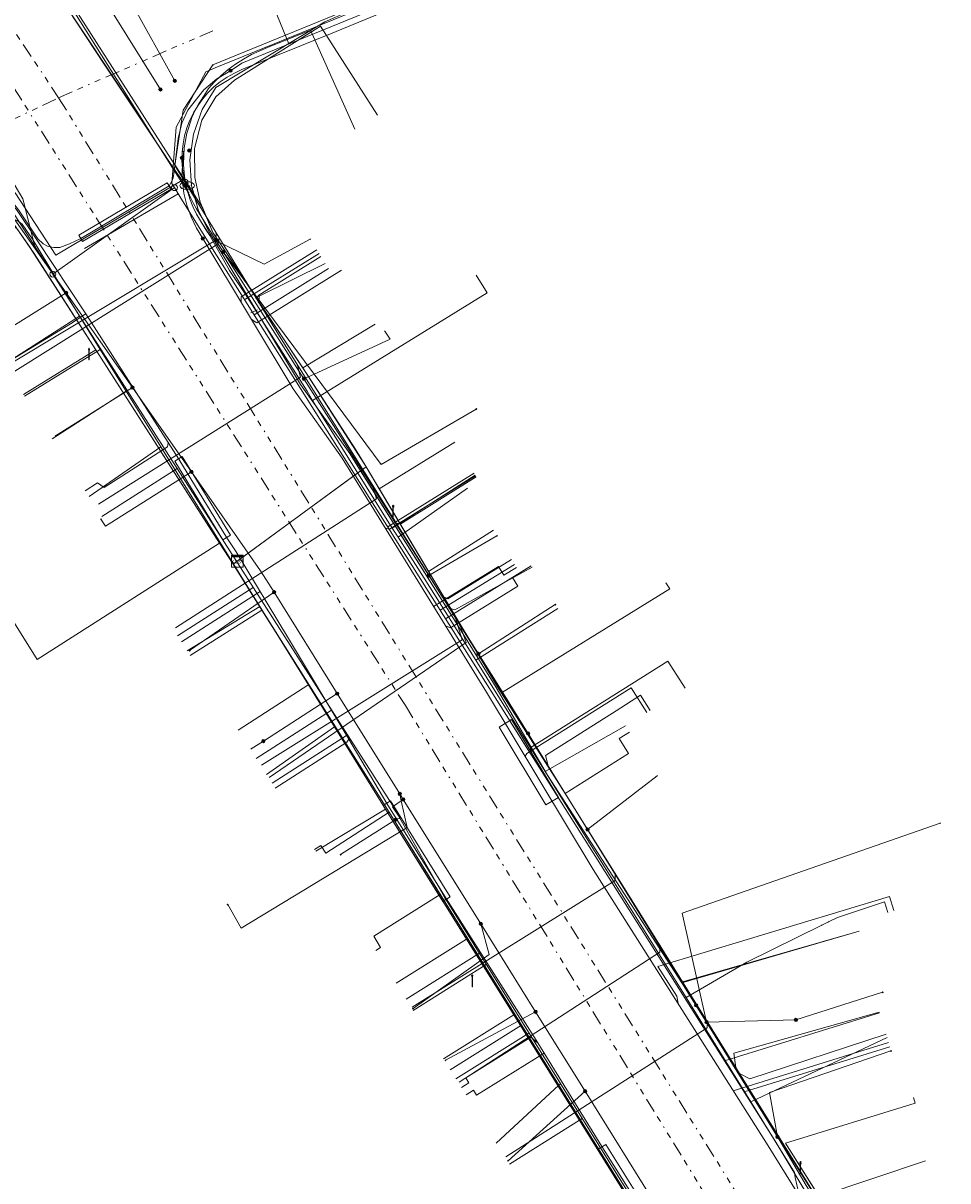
# Model space of a CAD drawing. Header units: metres. Extents: x 154975 to 155642, y 461260 to 461877.
# Tile 32 of 95: x 155109 to 155172, y 461576 to 461655. Entities that reach past the tile are written whole.
import ezdxf
from ezdxf.enums import TextEntityAlignment as Align
from ezdxf.lldxf.tags import DXFTag

# ---------------------------------------------------------------- set-up
doc = ezdxf.new("R2010")
doc.units = ezdxf.units.M
doc.linetypes.add('RI-OVERIG-SO', pattern=[17, 5, -2, 2, -2, 0, -2, 2, -2])
for name, color, linetype, lineweight, true_color in [('B-WE-KL-DATA-G', 3, 'KL-DATA-SO', 18, 0x00ff00), ('B-WE-KL-DATA_DUCT-G', 3, 'Continuous', 18, 0x00ff00), ('B-WE-KL-DATA_HULPSTUK-S', 3, 'Continuous', 18, 0x00ff00), ('B-WE-KL-DATA_KABELBED-G', 3, 'Continuous', 18, 0x00ff00), ('B-WE-KL-DATA_MANTELBUIS-G', 3, 'Continuous', 18, 0x00ff00), ('B-WE-KL-ET_LS-G', 1, 'KL-LS-SO', 18, 0xff0000), ('B-WE-KL-ET_LS-S', 1, 'Continuous', 18, 0xff0000), ('B-WE-KL-ET_LS_HULPSTUK-S', 1, 'Continuous', 18, 0xff0000), ('B-WE-KL-ET_LS_MANTELBUIS-G', 1, 'Continuous', 18, 0xff0000), ('B-WE-KL-GAS_LD-G', 30, 'KL-GAS_LD-SO', 18, 0xff7f00), ('B-WE-KL-GAS_LD_HULPSTUK-S', 30, 'Continuous', 18, 0xff7f00), ('B-WE-KL-GAS_LD_MANTELBUIS-G', 30, 'Continuous', 18, 0xff7f00), ('B-WE-KL-WATER-G', 5, 'KL-WATER-SO', 18, 0x0000ff), ('B-WE-KL-WATER-S', 5, 'Continuous', 18, 0x0000ff), ('B-WE-KL-WATER_HULPSTUK-S', 5, 'Continuous', 18, 0x0000ff), ('B-WE-RI-VRIJVERVAL-G', 6, 'RI-OVERIG-SO', 18, 0xff00ff)]:
    doc.layers.add(name, color=color, linetype=linetype, lineweight=lineweight, true_color=true_color)
doc.styles.add('NLCS-ISO', font='NLCS-ISO.ttf')
tags = doc.linetypes.add('KL-DATA-SO', pattern='A,4,-1,[101,NLCS.SHX,S=0.5,R=0,X=0,Y=0],-1,4,-1,["D",Standard,S=1,R=0,X=-0.25,Y=-0.5],-1.5', length=12.5).pattern_tags.tags
tags[18] = DXFTag(74, 10)
tags = doc.linetypes.add('KL-GAS_LD-SO', pattern='A,4,-1,[69,NLCS.SHX,S=0.5,R=0,X=0,Y=0],-1,4,-1,["L",Standard,S=1,R=0,X=0.25,Y=-0.5],-2', length=13).pattern_tags.tags
tags[18] = DXFTag(74, 10)
tags = doc.linetypes.add('KL-LS-SO', pattern='A,4,-1,[103,NLCS.SHX,S=0.75,R=0,X=0,Y=0],-1,4,-1,["L",Standard,S=1,R=0,X=0,Y=-0.5],-2', length=13).pattern_tags.tags
tags[18] = DXFTag(74, 10)
doc.linetypes.add('KL-WATER-SO', pattern='A,7,-0.5,[168,NLCS.SHX,S=0.75,R=0,X=0.75,Y=0],-2', length=9.5)

# ---------------------------------------------------------------- blocks, each defined once
blk = doc.blocks.new('SKL-WTB_HULP_T STUK-SO')
at = {"color": 0, "linetype": 'ByBlock', "lineweight": 18}
blk.add_circle((0, 0), 1, dxfattribs=at)
at = {"color": 0, "linetype": 'ByBlock', "lineweight": -2, "style": 'NLCS-ISO'}
blk.add_text('T', height=1, dxfattribs=at).set_placement((0, 0), align=Align.MIDDLE_CENTER)
at = {"color": 0, "linetype": 'ByBlock', "lineweight": 18, "style": 'NLCS-ISO', "flags": 1}
for tag, p in [('TYPE', (1.5, 0)), ('OMSCHRIJVING', (1.5, -3)), ('LABEL', (1.5, -1.5))]:
    blk.add_attdef(tag, p, '', height=1, dxfattribs=at)
blk = doc.blocks.new('SKL-WTB_HULP_MOF-SO')
at = {"linetype": 'ByBlock', "lineweight": 18}
h = blk.add_hatch(color=0, dxfattribs=at)
h.dxf.hatch_style = 1
h.paths.add_polyline_path([(-0.5625, 0, 1), (0.5625, 0, 1)])
at = {"color": 0, "linetype": 'ByBlock', "lineweight": 18}
blk.add_circle((0, 0), 0.5625, dxfattribs=at)
at = {"color": 0, "linetype": 'ByBlock', "lineweight": 18, "style": 'NLCS-ISO', "flags": 1}
for tag, p in [('TYPE', (1.5, 0)), ('OMSCHRIJVING', (1.5, -3)), ('LABEL', (1.5, -1.5))]:
    blk.add_attdef(tag, p, '', height=1, dxfattribs=at)
blk = doc.blocks.new('SKL-WTB_HULP_KAST-SO')
at = {"color": 0, "linetype": 'ByBlock', "lineweight": 18}
for points in [[(-2, 2), (2, 2), (2, 1.68), (-2, 1.68)], [(-2, 1.52), (2, 1.52), (2, -2), (-2, -2)]]:
    blk.add_lwpolyline(points, close=True, dxfattribs=at)
at = {"color": 0, "linetype": 'ByBlock', "lineweight": 18, "style": 'NLCS-ISO'}
blk.add_text('kast', height=1.5, dxfattribs=at).set_placement((0, 0), align=Align.MIDDLE_CENTER)
at = {"color": 0, "linetype": 'ByBlock', "lineweight": 18, "style": 'NLCS-ISO', "flags": 1}
for tag, p in [('TYPE', (2.5, 0)), ('OMSCHRIJVING', (2.5, -3)), ('LABEL', (2.5, -1.5))]:
    blk.add_attdef(tag, p, '', height=1, dxfattribs=at)
blk = doc.blocks.new('SKL-WTB_HULP_OVERIG-SO')
at = {"color": 0, "linetype": 'ByBlock', "lineweight": 18}
for points in [[(-0.14, 0.14), (0.14, -0.14)], [(0.14, 0.14), (-0.14, -0.14)]]:
    blk.add_lwpolyline(points, dxfattribs=at)
at = {"color": 0, "linetype": 'ByBlock', "lineweight": 18, "style": 'NLCS-ISO', "flags": 1}
for tag, p in [('TYPE', (1.5, 0)), ('OMSCHRIJVING', (1.5, -3)), ('LABEL', (1.5, -1.5))]:
    blk.add_attdef(tag, p, '', height=1, dxfattribs=at)
blk = doc.blocks.new('SKL-WTB_HULP_AFSLUITER-SO')
at = {"color": 0, "linetype": 'ByBlock', "lineweight": 18}
blk.add_lwpolyline([(0, 0.8), (0, -0.8)], dxfattribs=at)
blk.add_circle((0, 0), 1, dxfattribs=at)
at = {"color": 0, "linetype": 'ByBlock', "lineweight": 18, "style": 'NLCS-ISO', "flags": 1}
for tag, p in [('TYPE', (1.5, 0)), ('OMSCHRIJVING', (1.5, -3)), ('LABEL', (1.5, -1.5))]:
    blk.add_attdef(tag, p, '', height=1, dxfattribs=at)
blk = doc.blocks.new('SKL-WATER_BRANDKRAAN_BRANDPUT-SO')
at = {"color": 0, "linetype": 'ByBlock', "lineweight": 18}
blk.add_ellipse((0, 0), major_axis=(2.5, 0), ratio=0.54, dxfattribs=at)
at = {"color": 0, "linetype": 'ByBlock', "lineweight": 18, "style": 'NLCS-ISO'}
blk.add_text('bk', height=1.5, dxfattribs=at).set_placement((0.16, 0), align=Align.MIDDLE_CENTER)
blk = doc.blocks.new('SKL-ET_LS_MAST-SO')
for p, q in [((-0.05, 2.07), (0.05, 2.07)), ((-0.05, -2), (0.05, -2))]:
    blk.add_line(p, q)
for points in [[(-0.18, 1.76), (-0.22, 1.76), (-0.22, 1.84), (-0.18, 1.84), (-0.18, 1.79)], [(-0.18, 1.49), (-0.22, 1.49), (-0.22, 1.57), (-0.18, 1.57), (-0.18, 1.52)], [(-0.18, 1.79), (-0.05, 1.79)], [(-0.18, 1.76), (-0.05, 1.76)], [(-0.18, 1.52), (-0.05, 1.52)], [(-0.18, 1.49), (-0.05, 1.49)], [(-0.05, -2), (-0.05, 2.07)], [(0.05, -2), (0.05, 2.07)], [(0.18, 1.92), (0.05, 1.92)], [(0.18, 1.89), (0.05, 1.89)], [(0.18, 1.66), (0.05, 1.66)], [(0.18, 1.63), (0.05, 1.63)], [(0.18, 1.39), (0.05, 1.39)], [(0.18, 1.36), (0.05, 1.36)], [(0.18, 1.89), (0.22, 1.89), (0.22, 1.97), (0.18, 1.97), (0.18, 1.92)], [(0.18, 1.63), (0.22, 1.63), (0.22, 1.71), (0.18, 1.71), (0.18, 1.66)], [(0.18, 1.36), (0.22, 1.36), (0.22, 1.44), (0.18, 1.44), (0.18, 1.39)]]:
    blk.add_lwpolyline(points)

msp = doc.modelspace()

# ---------------------------------------------------------------- linework, layer by layer
at = {"layer": 'B-WE-KL-DATA-G', "ltscale": 0.2, "flags": 128}
for points in [[(155044.977, 461754.223), (155045.034, 461754.109), (155045.302, 461753.683), (155050.157, 461747.069), (155056.545, 461738.391), (155056.915, 461737.889), (155059.975, 461733.731), (155061.605, 461731.581), (155063.112, 461729.527), (155063.725, 461728.707), (155064.142, 461728.149), (155067.892, 461722.692), (155070.998, 461718.116), (155073.725, 461714.097), (155076.299, 461710.226), (155077.585, 461708.292), (155078.63, 461706.778), (155078.658, 461706.733), (155079.01, 461706.157), (155079.467, 461705.535), (155079.74, 461705.092), (155080.38, 461704.307), (155080.61, 461704.025), (155081.094, 461702.967), (155085.763, 461696.054), (155085.894, 461695.887), (155086.211, 461695.483), (155090.115, 461689.575), (155095.275, 461681.768), (155099.09, 461676.167), (155102.488, 461671.066), (155105.499, 461666.546), (155106.14, 461665.585), (155106.435, 461665.14), (155107.622, 461663.296), (155108.205, 461662.439), (155108.752, 461661.597), (155109.353, 461660.911), (155110.038, 461660.231), (155110.443, 461659.911), (155110.556, 461659.764), (155110.652, 461659.547), (155110.75, 461659.126), (155110.853, 461658.67), (155110.95, 461658.308), (155111.081, 461657.658), (155114.771, 461652.05), (155119.496, 461644.954), (155120.102, 461644.074), (155120.362, 461643.653), (155120.43, 461643.466), (155120.607, 461642.86), (155120.817, 461642.328), (155121.075, 461641.811), (155121.338, 461641.361), (155121.974, 461640.351), (155123.324, 461637.964), (155124.387, 461636.363), (155128.613, 461629.732), (155128.979, 461629.094), (155134.424, 461620.37), (155134.819, 461619.752), (155136.602, 461616.957), (155140.12, 461611.37), (155144.858, 461603.763), (155146.635, 461600.911), (155154.14, 461588.893), (155154.484, 461588.336), (155158.884, 461581.232), (155161.871, 461576.408), (155161.908, 461576.053), (155162.255, 461574.567), (155162.58, 461573.601), (155162.701, 461573.401), (155163.824, 461571.514), (155164.542, 461570.308), (155181.692, 461541.503)], [(155123.851, 461618.126), (155132.645, 461624.562), (155131.947, 461625.731), (155128.627, 461630.869), (155122.175, 461640.562), (155121.323, 461642.638), (155120.943, 461644.305), (155120.941, 461646.286), (155121.438, 461648.227), (155122.392, 461649.812), (155123.664, 461650.956), (155129.536, 461654.637), (155133.416, 461648.574)], [(155131.869, 461647.618), (155128.834, 461654.372), (155125.904, 461653.188), (155125.349, 461652.938), (155124.831, 461652.711), (155124.267, 461652.396), (155123.727, 461652.043), (155123.239, 461651.685), (155122.722, 461651.244), (155122.305, 461650.841), (155121.897, 461650.379), (155121.537, 461649.847), (155121.186, 461649.27), (155120.974, 461648.899), (155120.753, 461648.413), (155120.537, 461647.743), (155120.41, 461647.329), (155120.313, 461646.847), (155120.235, 461646.331), (155120.199, 461645.8), (155120.189, 461645.19), (155120.222, 461644.638), (155120.298, 461644.027), (155120.43, 461643.466), (155120.607, 461642.86), (155120.817, 461642.328), (155121.075, 461641.811), (155121.338, 461641.361), (155121.738, 461640.723), (155121.974, 461640.351), (155123.324, 461637.964), (155124.387, 461636.363), (155128.613, 461629.732), (155128.979, 461629.094)], [(155123.851, 461618.126), (155123.558, 461617.911), (155122.638, 461619.348), (155119.712, 461623.952), (155110.001, 461639.129), (155108.81, 461640.826), (155107.717, 461641.632), (155106.163, 461641.862), (155104.668, 461641.862), (155103.402, 461641.517), (155102.066, 461640.937), (155086.695, 461631.338), (155066.868, 461618.484), (155060.879, 461614.697), (155063.873, 461610.068), (155064.474, 461610.457), (155064.877, 461609.831)], [(155074.555, 461616.053), (155071.193, 461621.287), (155086.695, 461631.338), (155102.066, 461640.937), (155103.402, 461641.517), (155104.668, 461641.862), (155106.163, 461641.862), (155107.717, 461641.632), (155108.81, 461640.826), (155110.001, 461639.129), (155119.712, 461623.952), (155122.638, 461619.348), (155123.558, 461617.911), (155123.851, 461618.126)], [(155078.025, 461618.281), (155074.608, 461623.502), (155086.695, 461631.338), (155102.066, 461640.937), (155103.402, 461641.517), (155104.668, 461641.862), (155106.163, 461641.862), (155107.717, 461641.632), (155108.81, 461640.826), (155110.001, 461639.129), (155119.712, 461623.952), (155122.638, 461619.348), (155123.558, 461617.911), (155123.851, 461618.126)], [(155123.851, 461618.126), (155123.558, 461617.911), (155122.638, 461619.348), (155119.712, 461623.952), (155110.001, 461639.129), (155108.81, 461640.826), (155107.717, 461641.632), (155106.163, 461641.862), (155104.668, 461641.862), (155103.402, 461641.517), (155102.066, 461640.937), (155086.695, 461631.338), (155080.796, 461627.513), (155084.231, 461622.267)], [(155088.502, 461625.01), (155085.055, 461630.275), (155086.695, 461631.338), (155102.066, 461640.937), (155103.402, 461641.517), (155104.668, 461641.862), (155106.163, 461641.862), (155107.717, 461641.632), (155108.81, 461640.826), (155110.001, 461639.129), (155119.712, 461623.952), (155122.638, 461619.348), (155123.558, 461617.911), (155123.851, 461618.126)], [(155099.148, 461632.314), (155096.04, 461637.174), (155102.066, 461640.937), (155103.402, 461641.517), (155104.668, 461641.862), (155106.163, 461641.862), (155107.717, 461641.632), (155108.81, 461640.826), (155110.001, 461639.129), (155119.712, 461623.952), (155122.638, 461619.348), (155123.558, 461617.911), (155123.851, 461618.126)], [(155107.489, 461641.844), (155107.872, 461641.738), (155108.101, 461641.654), (155108.476, 461641.516), (155108.838, 461641.376), (155109.165, 461641.134), (155109.469, 461640.693), (155109.874, 461640.11), (155111.445, 461637.497), (155114.499, 461632.579)], [(155140.14, 461637.635), (155140.889, 461636.431), (155129.905, 461629.664), (155128.979, 461629.094)], [(155123.851, 461618.126), (155132.645, 461624.562), (155131.947, 461625.731), (155128.627, 461630.869), (155128.328, 461631.319), (155133.26, 461634.302)], [(155109.272, 461629.507), (155114.206, 461632.557), (155119.712, 461623.952), (155122.638, 461619.348), (155123.558, 461617.911), (155123.851, 461618.126)], [(155114.499, 461632.579), (155109.342, 461629.397)], [(155114.499, 461632.579), (155118.625, 461625.933)], [(155128.979, 461629.094), (155134.424, 461620.37)], [(155123.851, 461618.126), (155132.645, 461624.562), (155133.536, 461623.07), (155138.684, 461626.255)], [(155113.734, 461622.533), (155118.625, 461625.933)], [(155118.625, 461625.933), (155125.379, 461615.022)], [(155123.851, 461618.126), (155132.645, 461624.562), (155141.608, 461609.55), (155146.209, 461602.269), (155150.547, 461605.005), (155149.907, 461606.018), (155150.611, 461606.462)], [(155123.851, 461618.126), (155132.645, 461624.562), (155141.608, 461609.55), (155141.874, 461609.129), (155153.35, 461616.227), (155153.087, 461616.653)], [(155123.851, 461618.126), (155132.645, 461624.562), (155136.903, 461617.43), (155141.333, 461620.231)], [(155134.424, 461620.37), (155140.077, 461623.994)], [(155134.819, 461619.752), (155139.555, 461623.105)], [(155134.424, 461620.37), (155134.819, 461619.752)], [(155105.896, 461618.264), (155110.186, 461611.404), (155122.638, 461619.348), (155123.558, 461617.911), (155123.851, 461618.126)], [(155134.819, 461619.752), (155136.602, 461616.957), (155140.12, 461611.37)], [(155123.851, 461618.126), (155123.558, 461617.911), (155134.209, 461600.983), (155154.054, 461569.051), (155157.766, 461562.845), (155158.3, 461561.328), (155157.822, 461560.003), (155156.454, 461558.554), (155154.226, 461557.362), (155125.734, 461540.773), (155112.438, 461533.623), (155110.346, 461537.497)], [(155120.641, 461611.691), (155125.534, 461614.77), (155123.558, 461617.911), (155123.851, 461618.126)], [(155123.902, 461606.597), (155128.722, 461609.704), (155123.558, 461617.911), (155123.851, 461618.126)], [(155129.126, 461598.44), (155129.559, 461598.721), (155129.891, 461598.205), (155134.209, 461600.983), (155123.558, 461617.911), (155123.851, 461618.126)], [(155133.293, 461591.551), (155133.631, 461591.762), (155133.155, 461592.524), (155137.701, 461595.364), (155134.209, 461600.983), (155123.558, 461617.911), (155123.851, 461618.126)], [(155138.384, 461583.412), (155143.241, 461586.45), (155134.209, 461600.983), (155123.558, 461617.911), (155123.851, 461618.126)], [(155141.513, 461578.411), (155145.783, 461582.359), (155134.209, 461600.983), (155123.558, 461617.911), (155123.851, 461618.126)], [(155123.851, 461618.126), (155123.558, 461617.911), (155134.209, 461600.983), (155154.054, 461569.051), (155149.498, 461566.236), (155149.13, 461566.831), (155148.787, 461566.618)], [(155174.419, 461559.474), (155174.621, 461559.017), (155173.344, 461558.453), (155166.057, 461570.665), (155156.49, 461564.978), (155154.054, 461569.051), (155134.209, 461600.983), (155123.558, 461617.911), (155123.851, 461618.126)], [(155123.851, 461618.126), (155123.558, 461617.911), (155134.209, 461600.983), (155154.054, 461569.051), (155157.766, 461562.845), (155158.3, 461561.328), (155157.822, 461560.003), (155156.454, 461558.554), (155154.226, 461557.362), (155141.91, 461550.191), (155148.41, 461538.236)], [(155123.851, 461618.126), (155123.558, 461617.911), (155134.209, 461600.983), (155154.054, 461569.051), (155157.766, 461562.845), (155157.821, 461562.689), (155153.045, 461559.728)], [(155120.441, 461612.004), (155125.379, 461615.022)], [(155125.379, 461615.022), (155130.485, 461606.811)], [(155140.12, 461611.37), (155145.713, 461614.888)], [(155140.12, 461611.37), (155144.858, 461603.763)], [(155125.851, 461603.554), (155130.485, 461606.811)], [(155130.485, 461606.811), (155133.951, 461601.188)], [(155144.858, 461603.763), (155150.343, 461606.887)], [(155144.858, 461603.763), (155146.635, 461600.911), (155154.14, 461588.893), (155154.484, 461588.336)], [(155129.198, 461598.328), (155133.951, 461601.188)], [(155133.951, 461601.188), (155139.489, 461592.322)], [(155154.484, 461588.336), (155158.606, 461590.753), (155163.724, 461593.28), (155164.18, 461593.505), (155164.806, 461593.813), (155168.014, 461594.863), (155168.239, 461594.153)], [(155134.693, 461589.312), (155139.489, 461592.322)], [(155139.489, 461592.322), (155142.715, 461587.158)], [(155174.419, 461559.474), (155174.621, 461559.017), (155173.344, 461558.453), (155166.057, 461570.665), (155165.921, 461570.584), (155154.172, 461589.344), (155154.317, 461589.435), (155166.266, 461592.872)], [(155154.484, 461588.336), (155158.884, 461581.232)], [(155137.912, 461584.168), (155142.715, 461587.158)], [(155142.715, 461587.158), (155146.309, 461581.377)], [(155158.884, 461581.232), (155168.179, 461585.626)], [(155146.309, 461581.377), (155153.521, 461569.774)], [(155158.884, 461581.232), (155161.871, 461576.408), (155161.908, 461576.053), (155162.255, 461574.567), (155162.58, 461573.601), (155162.701, 461573.401), (155163.824, 461571.514)], [(155169.979, 461581.511), (155170.097, 461581.129), (155161.259, 461578.399), (155164.809, 461572.756), (155173.344, 461558.453), (155174.621, 461559.017), (155174.419, 461559.474)], [(155170.81, 461577.201), (155163.546, 461574.763), (155164.809, 461572.756), (155173.344, 461558.453), (155174.621, 461559.017), (155174.419, 461559.474)]]:
    msp.add_lwpolyline(points, dxfattribs=at)
at = {"layer": 'B-WE-KL-DATA_DUCT-G', "ltscale": 0.2, "flags": 128}
for points in [[(155109.728, 461639.518), (155108.81, 461640.826), (155108.231, 461641.668), (155107.862, 461642.09), (155107.387, 461642.46), (155106.886, 461642.566), (155105.423, 461642.6), (155099.808, 461648.997), (155100.55, 461650.058), (155100.969, 461651.595), (155100.982, 461652.973), (155100.766, 461654.194), (155100.027, 461655.969), (155098.042, 461658.952), (155090.161, 461670.974), (155086.79, 461675.749), (155076.982, 461690.468), (155070.684, 461700.36), (155057.141, 461720.274), (155036.944, 461747.655), (155044.697, 461752.979)], [(155164.828, 461669.397), (155146.06, 461661.985), (155129.832, 461654.941), (155122.376, 461650.46), (155121.459, 461648.943), (155120.866, 461647.272), (155120.621, 461645.516), (155120.735, 461643.747), (155121.202, 461642.037), (155122.005, 461640.456), (155128.167, 461630.184), (155131.522, 461625.468), (155138.944, 461613.663)], [(155164.828, 461669.397), (155146.06, 461661.985), (155129.832, 461654.941), (155122.376, 461650.46), (155121.459, 461648.943), (155120.866, 461647.272), (155120.621, 461645.516), (155120.735, 461643.747), (155121.202, 461642.037), (155122.005, 461640.456), (155128.167, 461630.184), (155131.522, 461625.468), (155138.944, 461613.663)], [(155109.728, 461639.518), (155114.206, 461632.557), (155122.638, 461619.348), (155123.558, 461617.911), (155134.209, 461600.983), (155154.054, 461569.051), (155156.49, 461564.978), (155166.057, 461570.665), (155173.344, 461558.453), (155181.377, 461562), (155185.514, 461563.976), (155190.051, 461553.519), (155182.808, 461550.182), (155182.439, 461549.942), (155181.571, 461549.149), (155180.739, 461547.88), (155180.567, 461546.52), (155180.599, 461546.294), (155181.088, 461543.735), (155182.438, 461541.16), (155183.152, 461540.872), (155203.934, 461504.676)], [(155138.944, 461613.663), (155141.523, 461609.497), (155145.014, 461603.527), (155154.172, 461589.344), (155168.95, 461565.745)], [(155138.944, 461613.663), (155141.523, 461609.497), (155145.014, 461603.527), (155154.172, 461589.344), (155168.95, 461565.745)]]:
    msp.add_lwpolyline(points, dxfattribs=at)
at = {"layer": 'B-WE-KL-DATA_KABELBED-G', "ltscale": 0.2, "flags": 128}
for points in [[(155158.968, 461667.083), (155146.06, 461661.985), (155129.832, 461654.941), (155122.376, 461650.46), (155121.459, 461648.943), (155120.866, 461647.272), (155120.621, 461645.516), (155120.735, 461643.747), (155120.899, 461643.148)], [(155120.511, 461643.271), (155120.331, 461643.806), (155120.198, 461644.354), (155120.113, 461644.911), (155120.077, 461645.474), (155120.089, 461646.038), (155120.149, 461646.599), (155120.258, 461647.152), (155120.414, 461647.694), (155120.616, 461648.22), (155120.863, 461648.727), (155121.153, 461649.211), (155121.483, 461649.668), (155121.851, 461650.095), (155122.255, 461650.489), (155122.692, 461650.846), (155123.157, 461651.165), (155123.649, 461651.441), (155124.162, 461651.675), (155130.217, 461654.12), (155149.154, 461661.944)], [(155110.177, 461659.691), (155111.445, 461657.676), (155119.438, 461644.976), (155120.511, 461643.271)], [(155111.34, 461658.091), (155119.348, 461645.573)], [(155111.445, 461657.676), (155119.438, 461644.976)], [(155101.267, 461656.327), (155109.224, 461642.846), (155110.083, 461639.43)], [(155116.662, 461656.186), (155119.586, 461650.915)], [(155115.223, 461655.743), (155118.611, 461650.317)], [(155121.5, 461642.208), (155121.323, 461642.638), (155120.943, 461644.305), (155120.941, 461646.286), (155121.438, 461648.227), (155122.392, 461649.812), (155123.664, 461650.956), (155129.536, 461654.637), (155133.416, 461648.574)], [(155119.348, 461645.573), (155120.899, 461643.148)], [(155110.083, 461639.43), (155108.639, 461641.497), (155108.458, 461641.733), (155108.258, 461641.953), (155108.04, 461642.155), (155107.806, 461642.337), (155107.556, 461642.499), (155107.294, 461642.639), (155107.021, 461642.756), (155106.739, 461642.85), (155106.45, 461642.919), (155106.156, 461642.963), (155105.86, 461642.982), (155105.563, 461642.976), (155105.267, 461642.945), (155104.976, 461642.888), (155104.69, 461642.807), (155104.412, 461642.702), (155104.144, 461642.573), (155103.888, 461642.422), (155101.482, 461640.86)], [(155113.429, 461639.463), (155119.815, 461643.207)], [(155165.26, 461571.368), (155164.846, 461572.03), (155162.664, 461575.516), (155160.812, 461578.655), (155160.703, 461578.831), (155155.863, 461586.666), (155147.743, 461599.809), (155141.692, 461609.603), (155140.3, 461611.798), (155136.907, 461617.147), (155128.398, 461630.563), (155122.894, 461639.241), (155122.894, 461639.242), (155122.414, 461639.997), (155122.093, 461640.504), (155121.058, 461642.171), (155120.853, 461642.526), (155120.67, 461642.893), (155120.511, 461643.271)], [(155120.899, 461643.148), (155121.202, 461642.037), (155122.005, 461640.456), (155128.167, 461630.184), (155131.522, 461625.468), (155132.266, 461624.285)], [(155120.899, 461643.148), (155121.5, 461642.208)], [(155121.5, 461642.208), (155122.175, 461640.562), (155128.328, 461631.319)], [(155109.711, 461639.542), (155108.81, 461640.826)], [(155109.728, 461639.518), (155109.711, 461639.542)], [(155122.394, 461640.007), (155122.414, 461639.997), (155125.677, 461638.386), (155128.824, 461640.103)], [(155122.394, 461640.007), (155122.894, 461639.242), (155122.894, 461639.241)], [(155114.206, 461632.557), (155109.728, 461639.518)], [(155157.193, 461566.527), (155156.722, 461567.283), (155152.482, 461574.087), (155147.576, 461581.959), (155144.203, 461587.371), (155140.461, 461593.376), (155135.169, 461601.868), (155134.937, 461602.24), (155130.674, 461609.082), (155126.359, 461616.005), (155125.445, 461617.472), (155120.717, 461624.23), (155116.7, 461629.972), (155112.174, 461636.441), (155110.083, 461639.43)], [(155122.894, 461639.241), (155129.098, 461630.887), (155133.676, 461624.723), (155140.157, 461628.506)], [(155112.174, 461636.441), (155107.251, 461633.372)], [(155128.328, 461631.319), (155133.26, 461634.302)], [(155128.398, 461630.563), (155129.098, 461630.887), (155134.287, 461633.288), (155133.911, 461633.824)], [(155114.206, 461632.557), (155109.272, 461629.507)], [(155114.206, 461632.557), (155122.638, 461619.348)], [(155128.328, 461631.319), (155132.645, 461624.562)], [(155116.7, 461629.972), (155111.445, 461626.68)], [(155133.536, 461623.07), (155138.684, 461626.255)], [(155132.266, 461624.285), (155132.645, 461624.562)], [(155132.645, 461624.562), (155133.536, 461623.07)], [(155120.717, 461624.23), (155114.865, 461620.505), (155114.548, 461620.987)], [(155124.063, 461618.281), (155131.828, 461623.965)], [(155131.828, 461623.965), (155132.266, 461624.285)], [(155132.266, 461624.285), (155138.944, 461613.663)], [(155133.536, 461623.07), (155136.903, 461617.43)], [(155136.903, 461617.43), (155141.333, 461620.231)], [(155136.907, 461617.147), (155141.568, 461619.857)], [(155105.896, 461618.264), (155110.186, 461611.404), (155122.638, 461619.348)], [(155122.638, 461619.348), (155123.558, 461617.911)], [(155123.851, 461618.126), (155124.063, 461618.281)], [(155123.558, 461617.911), (155123.851, 461618.126)], [(155123.558, 461617.911), (155125.534, 461614.77)], [(155136.903, 461617.43), (155141.874, 461609.129)], [(155153.087, 461616.653), (155153.35, 461616.227), (155141.874, 461609.129)], [(155126.359, 461616.005), (155120.599, 461612.021)], [(155140.3, 461611.798), (155145.544, 461615.161)], [(155120.641, 461611.691), (155125.534, 461614.77)], [(155125.534, 461614.77), (155128.722, 461609.704)], [(155138.944, 461613.663), (155141.523, 461609.497), (155145.014, 461603.527), (155154.172, 461589.344)], [(155123.902, 461606.597), (155128.722, 461609.704)], [(155128.722, 461609.704), (155134.209, 461600.983)], [(155130.674, 461609.082), (155125.628, 461605.846)], [(155150.611, 461606.462), (155149.907, 461606.018), (155150.547, 461605.005), (155146.209, 461602.269), (155141.874, 461609.129)], [(155125.628, 461605.846), (155124.797, 461605.317)], [(155147.743, 461599.809), (155152.498, 461603.469)], [(155134.937, 461602.24), (155135.039, 461601.778), (155135.443, 461599.941), (155124.125, 461593.075), (155123.196, 461594.684)], [(155135.169, 461601.868), (155135.039, 461601.778), (155134.429, 461601.361), (155134.953, 461600.584), (155134.663, 461600.489)], [(155129.126, 461598.44), (155129.559, 461598.721), (155129.891, 461598.205), (155134.209, 461600.983)], [(155134.209, 461600.983), (155137.701, 461595.364)], [(155134.663, 461600.489), (155130.901, 461598.096)], [(155155.863, 461586.666), (155154.2, 461594.109), (155171.808, 461600.239)], [(155133.293, 461591.551), (155133.631, 461591.762), (155133.155, 461592.524), (155137.701, 461595.364)], [(155137.701, 461595.364), (155143.241, 461586.45)], [(155140.461, 461593.376), (155141.025, 461591.289), (155135.842, 461587.583)], [(155154.172, 461589.344), (155166.266, 461592.872)], [(155154.172, 461589.344), (155165.921, 461570.584)], [(155161.959, 461586.819), (155167.878, 461588.698)], [(155144.203, 461587.371), (155138.059, 461584.059)], [(155155.863, 461586.666), (155161.959, 461586.819)], [(155138.384, 461583.412), (155143.241, 461586.45)], [(155143.241, 461586.45), (155145.783, 461582.359)], [(155160.703, 461578.831), (155160.158, 461581.866), (155168.445, 461584.694)], [(155141.513, 461578.411), (155145.783, 461582.359)], [(155147.576, 461581.959), (155142.32, 461577.199)], [(155145.783, 461582.359), (155145.867, 461582.437)], [(155145.783, 461582.359), (155154.054, 461569.051)], [(155170.097, 461581.129), (155161.259, 461578.399), (155163.546, 461574.763)], [(155169.979, 461581.511), (155170.097, 461581.129)], [(155163.546, 461574.763), (155170.81, 461577.201)]]:
    msp.add_lwpolyline(points, dxfattribs=at)
at = {"layer": 'B-WE-KL-DATA_MANTELBUIS-G', "ltscale": 0.2, "flags": 128}
for points in [[(155119.496, 461644.954), (155115.316, 461651.264), (155111.081, 461657.658), (155111.006, 461658.03), (155110.95, 461658.308)], [(155111.34, 461658.091), (155119.348, 461645.573)], [(155111.445, 461657.676), (155119.438, 461644.976)], [(155113.429, 461639.463), (155119.815, 461643.207)], [(155124.063, 461618.281), (155131.828, 461623.965)]]:
    msp.add_lwpolyline(points, dxfattribs=at)
at = {"layer": 'B-WE-KL-ET_LS-G', "ltscale": 0.2, "flags": 128}
for points in [[(155297.97, 461718.334), (155282.379, 461713.008), (155258.6, 461704.462), (155256.792, 461703.821), (155255.865, 461703.46), (155254.992, 461703.029), (155254.133, 461702.484), (155253.369, 461701.854), (155252.624, 461701.093), (155251.967, 461700.254), (155251.406, 461699.349), (155250.947, 461698.388), (155250.597, 461697.382), (155244.319, 461695.165), (155240.317, 461693.698), (155239.465, 461694.407), (155238.508, 461694.996), (155237.543, 461695.419), (155236.884, 461695.624), (155236.216, 461695.769), (155235.226, 461695.875), (155234.344, 461695.864), (155233.296, 461695.71), (155231.135, 461695.112), (155189.321, 461678.659), (155188.476, 461678.188), (155187.884, 461677.865), (155187.201, 461677.335), (155186.598, 461676.759), (155185.979, 461676.021), (155185.329, 461674.992), (155184.873, 461673.975), (155184.488, 461672.528), (155184.378, 461671.467), (155174.937, 461667.581), (155174.17, 461668.157), (155173.347, 461668.65), (155172.477, 461669.054), (155171.57, 461669.366), (155170.635, 461669.582), (155169.654, 461669.702), (155168.699, 461669.716), (155167.762, 461669.631), (155166.711, 461669.426), (155165.767, 461669.125), (155124.166, 461652.124), (155123.395, 461651.602)], [(155127.359, 461653.429), (155124.343, 461660.843)], [(155123.395, 461651.602), (155122.463, 461651.051), (155121.577, 461650.287), (155120.468, 461648.91), (155120.064, 461648.014), (155119.82, 461646.972), (155119.532, 461644.571), (155119.484, 461644.287), (155119.377, 461644.056), (155119.203, 461643.738), (155113.169, 461640.156), (155112.403, 461639.791), (155111.736, 461639.541), (155111.335, 461639.522), (155110.945, 461639.6), (155110.603, 461639.775), (155110.254, 461640.123), (155108.913, 461642.114), (155107.186, 461644.307), (155103.739, 461649.577), (155103.628, 461649.689), (155103.369, 461649.872), (155103.229, 461649.933), (155103, 461649.982), (155102.554, 461649.979), (155102.337, 461649.924), (155102.127, 461649.825), (155101.15, 461649.176), (155087.766, 461640.472), (155087.64, 461640.427), (155087.485, 461640.429), (155087.354, 461640.549)], [(155165.991, 461569.326), (155165.642, 461569.856), (155165.173, 461570.441), (155165.016, 461570.545), (155164.858, 461570.603), (155164.68, 461570.619), (155164.505, 461570.6), (155164.342, 461570.535), (155158.785, 461567.063), (155158.548, 461566.94), (155157.807, 461566.661), (155157.318, 461566.529), (155156.899, 461566.447), (155156.658, 461566.428), (155156.396, 461566.451), (155156.174, 461566.529), (155156.046, 461566.627), (155155.87, 461566.88), (155151.826, 461573.232), (155148.721, 461578.185), (155144.352, 461585.26), (155143.386, 461586.809), (155138.107, 461595.091), (155134.063, 461601.587), (155131.449, 461605.971), (155127.337, 461612.847), (155123.785, 461618.771), (155123.14, 461619.724), (155119.854, 461625.088), (155113.512, 461634.995), (155110.176, 461640.059), (155108.832, 461642.055), (155107.052, 461644.219), (155103.605, 461649.49), (155103.539, 461649.571), (155103.427, 461649.665), (155103.281, 461649.756), (155103.141, 461649.822), (155102.985, 461649.872), (155102.799, 461649.886), (155102.568, 461649.88), (155102.371, 461649.829), (155102.176, 461649.738), (155101.206, 461649.092), (155087.811, 461640.382), (155087.656, 461640.327), (155087.446, 461640.33), (155087.269, 461640.494)], [(155121.497, 461640.14), (155121.062, 461640.861), (155120.701, 461641.621), (155120.417, 461642.414), (155120.213, 461643.231), (155120.103, 461644.047), (155120.094, 461644.791), (155120.18, 461645.998), (155120.197, 461646.085), (155120.146, 461646.086)], [(155121.496, 461640.139), (155127.652, 461629.876), (155131.012, 461625.152), (155140.853, 461609.19), (155148.125, 461597.092), (155160.062, 461578.216), (155164.039, 461571.807), (155165.634, 461569.487), (155165.991, 461569.326)], [(155129.268, 461639.381), (155124.108, 461636.172), (155124.119, 461635.765)], [(155130.96, 461637.99), (155125.18, 461634.386), (155124.788, 461634.651)], [(155112.477, 461634.333), (155113.512, 461634.995)], [(155125.223, 461635.272), (155124.766, 461635.068)], [(155107.958, 461631.56), (155112.477, 461634.333)], [(155113.479, 461622.932), (155114.321, 461623.471), (155114.759, 461623.157), (155119.082, 461625.923), (155119.143, 461626.2)], [(155140.105, 461623.95), (155134.229, 461620.314), (155133.954, 461620.379)], [(155142.89, 461617.697), (155142.039, 461617.172), (155141.671, 461617.768), (155137.247, 461615.04)], [(155143.65, 461617.652), (155142.63, 461617.021), (155142.998, 461616.425), (155138.386, 461613.572), (155138.067, 461613.709)], [(155143.905, 461617.81), (155143.65, 461617.652)], [(155120.048, 461612.617), (155125.415, 461616.053)], [(155151.781, 461607.794), (155150.714, 461609.486), (155143.604, 461605.002), (155143.486, 461604.809)], [(155126.435, 461602.642), (155131.331, 461605.778), (155131.449, 461605.971)], [(155168.641, 461594.274), (155168.352, 461595.232), (155152.549, 461590.472), (155153.842, 461588.427), (155153.92, 461587.93)], [(155135.37, 461588.231), (155140.452, 461591.411)], [(155139.141, 461582.202), (155139.65, 461582.521), (155139.437, 461582.86), (155143.882, 461585.64), (155144.335, 461585.249), (155144.352, 461585.26)], [(155168.288, 461585.274), (155157.68, 461581.985)], [(155139.459, 461581.694), (155139.968, 461582.012), (155140.18, 461581.673), (155144.787, 461584.555)]]:
    msp.add_lwpolyline(points, dxfattribs=at)
at = {"layer": 'B-WE-KL-ET_LS_MANTELBUIS-G', "ltscale": 0.2, "flags": 128}
for points in [[(155113.297, 461639.941), (155119.331, 461643.523), (155119.075, 461643.953), (155113.041, 461640.371), (155113.297, 461639.941)], [(155123.386, 461619.897), (155120.095, 461625.269), (155119.583, 461624.955), (155122.874, 461619.583), (155123.386, 461619.897)], [(155141.707, 461606.798), (155144.901, 461601.486), (155145.759, 461602.002), (155142.565, 461607.314), (155141.707, 461606.798)], [(155138.377, 461595.225), (155134.308, 461601.762), (155133.798, 461601.444), (155137.867, 461594.907), (155138.377, 461595.225)], [(155152.07, 461573.407), (155148.989, 461578.321), (155148.481, 461578.003), (155151.562, 461573.089), (155152.07, 461573.407)]]:
    msp.add_lwpolyline(points, dxfattribs=at)
at = {"layer": 'B-WE-KL-GAS_LD-G', "ltscale": 0.2, "flags": 128}
for points in [[(155122.338, 461651.788), (155169.698, 461671.08)], [(155119.569, 461643.617), (155119.393, 461643.901), (155119.677, 461647.752), (155121.713, 461651.532), (155122.338, 461651.788)], [(155111.261, 461637.717), (155119.569, 461643.617)], [(155119.569, 461643.617), (155119.939, 461643.023)], [(155105.164, 461642.562), (155105.602, 461642.842), (155108.637, 461641.819), (155111.261, 461637.717)], [(155119.939, 461643.023), (155122.054, 461639.628), (155144.044, 461604.692), (155160.523, 461578.575), (155168.915, 461564.57)], [(155129.427, 461639.126), (155124.355, 461635.973)], [(155130.072, 461638.089), (155125.01, 461634.932)], [(155111.261, 461637.717), (155119.748, 461624.45), (155134.43, 461601.468), (155137.978, 461595.186), (155151.807, 461572.964), (155159.849, 461559.46), (155168.915, 461564.57)], [(155107.958, 461631.56), (155113.096, 461634.848)], [(155111.21, 461626.477), (155116.348, 461629.765)], [(155114.61, 461621.163), (155119.748, 461624.45)], [(155140, 461624.12), (155134.11, 461620.475)], [(155142.761, 461617.907), (155137.694, 461614.782)], [(155143.905, 461617.81), (155138.063, 461614.195)], [(155119.779, 461613.038), (155124.931, 461616.337)], [(155154.403, 461609.447), (155153.23, 461611.308), (155143.842, 461605.388), (155144.044, 461604.692)], [(155125.141, 461604.663), (155130.285, 461607.956)], [(155126.22, 461602.979), (155131.361, 461606.271)], [(155135.847, 461587.468), (155140.838, 461590.59)], [(155167.661, 461587.295), (155157.086, 461584.022)], [(155138.77, 461582.796), (155143.75, 461585.911)], [(155168.377, 461584.988), (155158.424, 461581.901)], [(155142.415, 461576.97), (155147.38, 461580.077)]]:
    msp.add_lwpolyline(points, dxfattribs=at)
at = {"layer": 'B-WE-KL-GAS_LD_MANTELBUIS-G', "ltscale": 0.2, "flags": 128}
msp.add_lwpolyline([(155142.406, 461607.294), (155143.834, 461605.026)], dxfattribs=at)
at = {"layer": 'B-WE-KL-WATER-G', "ltscale": 0.2, "flags": 128}
for points in [[(155122.176, 461651.991), (155147.688, 461662.441)], [(155120.176, 461644.171), (155119.59, 461645.133), (155120.165, 461648.903), (155122.176, 461651.991)], [(155103.453, 461642.605), (155105.137, 461643.739), (155108.696, 461643.256), (155111.469, 461638.999), (155120.176, 461644.171)], [(155120.283, 461643.997), (155120.176, 461644.171)], [(155120.429, 461643.756), (155120.283, 461643.997)], [(155168.101, 461567.099), (155150.782, 461594.95), (155126.654, 461633.584), (155120.429, 461643.756)], [(155122.409, 461640.521), (155122.386, 461640.037), (155108.361, 461631.589)], [(155122.62, 461640.176), (155122.544, 461639.782), (155108.666, 461631.104)], [(155125.145, 461636.049), (155125.314, 461636.272), (155129.56, 461638.912)], [(155125.312, 461635.775), (155125.34, 461636.209), (155129.848, 461638.448)], [(155127.967, 461631.481), (155128.169, 461630.685), (155114.371, 461622.02)], [(155134.686, 461620.721), (155135.004, 461620.684), (155140.154, 461623.871)], [(155133.05, 461623.341), (155133.349, 461622.39), (155119.633, 461613.564)], [(155137.781, 461615.766), (155138.205, 461615.559), (155142.554, 461618.242)], [(155138.31, 461614.918), (155138.682, 461614.795), (155143.958, 461617.725)], [(155138.732, 461614.243), (155139.194, 461612.763), (155125.501, 461604.192)], [(155139.022, 461613.778), (155139.474, 461612.584), (155126.017, 461603.368)], [(155145.087, 461604.069), (155144.885, 461604.864), (155149.703, 461607.902), (155151.352, 461608.979), (155152.009, 461607.938)], [(155149.629, 461596.797), (155149.624, 461596.332), (155135.792, 461587.685)], [(155152.677, 461591.904), (155152.671, 461591.44), (155138.985, 461582.577)], [(155155.94, 461586.656), (155155.896, 461586.275), (155142.18, 461577.465)], [(155157.861, 461583.567), (155157.737, 461584.542), (155167.647, 461587.341)], [(155158.117, 461583.154), (155158.823, 461582.803), (155168.11, 461585.846)]]:
    msp.add_lwpolyline(points, dxfattribs=at)
at = {"layer": 'B-WE-RI-VRIJVERVAL-G', "ltscale": 0.2, "flags": 128}
for points in [[(155078.19, 461699.998), (155111.663, 461649.758)], [(155111.663, 461649.758), (155122.191, 461654.33)], [(155108.61, 461650.424), (155135.315, 461608.274)], [(155101.1, 461644.7), (155111.663, 461649.758)], [(155111.663, 461649.758), (155139.208, 461605.084)], [(155135.315, 461608.274), (155171.966, 461548.469)], [(155139.208, 461605.084), (155174.467, 461548.372)]]:
    msp.add_lwpolyline(points, dxfattribs=at)

# ---------------------------------------------------------------- block references
at = {"layer": 'B-WE-KL-DATA_HULPSTUK-S', "xscale": 0.2, "yscale": 0.2, "zscale": 0.2}
for name, p in [('SKL-WTB_HULP_MOF-SO', (155119.586, 461650.915)), ('SKL-WTB_HULP_OVERIG-SO', (155119.586, 461650.915)), ('SKL-WTB_HULP_MOF-SO', (155118.611, 461650.317)), ('SKL-WTB_HULP_OVERIG-SO', (155118.611, 461650.317)), ('SKL-WTB_HULP_MOF-SO', (155120.572, 461646.157)), ('SKL-WTB_HULP_MOF-SO', (155120.075, 461645.643)), ('SKL-WTB_HULP_OVERIG-SO', (155120.511, 461643.271)), ('SKL-WTB_HULP_OVERIG-SO', (155120.511, 461643.271)), ('SKL-WTB_HULP_OVERIG-SO', (155120.511, 461643.271)), ('SKL-WTB_HULP_MOF-SO', (155122.394, 461640.007)), ('SKL-WTB_HULP_OVERIG-SO', (155122.394, 461640.007)), ('SKL-WTB_HULP_OVERIG-SO', (155122.394, 461640.007)), ('SKL-WTB_HULP_OVERIG-SO', (155128.824, 461640.103)), ('SKL-WTB_HULP_OVERIG-SO', (155110.083, 461639.43)), ('SKL-WTB_HULP_OVERIG-SO', (155110.083, 461639.43)), ('SKL-WTB_HULP_OVERIG-SO', (155110.083, 461639.43)), ('SKL-WTB_HULP_MOF-SO', (155122.894, 461639.241)), ('SKL-WTB_HULP_OVERIG-SO', (155122.894, 461639.241)), ('SKL-WTB_HULP_OVERIG-SO', (155122.894, 461639.241)), ('SKL-WTB_HULP_MOF-SO', (155112.174, 461636.441)), ('SKL-WTB_HULP_OVERIG-SO', (155112.174, 461636.441)), ('SKL-WTB_HULP_OVERIG-SO', (155133.911, 461633.824)), ('SKL-WTB_HULP_MOF-SO', (155116.7, 461629.972)), ('SKL-WTB_HULP_MOF-SO', (155128.398, 461630.563)), ('SKL-WTB_HULP_OVERIG-SO', (155128.398, 461630.563)), ('SKL-WTB_HULP_OVERIG-SO', (155116.7, 461629.972)), ('SKL-WTB_HULP_OVERIG-SO', (155140.157, 461628.506)), ('SKL-WTB_HULP_OVERIG-SO', (155111.445, 461626.68)), ('SKL-WTB_HULP_MOF-SO', (155120.717, 461624.23)), ('SKL-WTB_HULP_OVERIG-SO', (155120.717, 461624.23)), ('SKL-WTB_HULP_OVERIG-SO', (155114.548, 461620.987)), ('SKL-WTB_HULP_OVERIG-SO', (155141.568, 461619.857)), ('SKL-WTB_HULP_KAST-SO', (155123.851, 461618.126)), ('SKL-WTB_HULP_MOF-SO', (155136.907, 461617.147)), ('SKL-WTB_HULP_OVERIG-SO', (155136.907, 461617.147)), ('SKL-WTB_HULP_MOF-SO', (155126.359, 461616.005)), ('SKL-WTB_HULP_OVERIG-SO', (155126.359, 461616.005)), ('SKL-WTB_HULP_OVERIG-SO', (155145.544, 461615.161)), ('SKL-WTB_HULP_OVERIG-SO', (155120.599, 461612.021)), ('SKL-WTB_HULP_MOF-SO', (155140.3, 461611.798)), ('SKL-WTB_HULP_OVERIG-SO', (155140.3, 461611.798)), ('SKL-WTB_HULP_MOF-SO', (155130.674, 461609.082)), ('SKL-WTB_HULP_OVERIG-SO', (155130.674, 461609.082)), ('SKL-WTB_HULP_MOF-SO', (155143.69, 461606.37)), ('SKL-WTB_HULP_MOF-SO', (155125.628, 461605.846)), ('SKL-WTB_HULP_OVERIG-SO', (155125.628, 461605.846)), ('SKL-WTB_HULP_OVERIG-SO', (155125.628, 461605.846)), ('SKL-WTB_HULP_OVERIG-SO', (155124.797, 461605.317)), ('SKL-WTB_HULP_OVERIG-SO', (155152.498, 461603.469)), ('SKL-WTB_HULP_MOF-SO', (155134.937, 461602.24)), ('SKL-WTB_HULP_OVERIG-SO', (155134.937, 461602.24)), ('SKL-WTB_HULP_MOF-SO', (155135.169, 461601.868)), ('SKL-WTB_HULP_OVERIG-SO', (155135.169, 461601.868)), ('SKL-WTB_HULP_MOF-SO', (155134.663, 461600.489)), ('SKL-WTB_HULP_OVERIG-SO', (155134.663, 461600.489)), ('SKL-WTB_HULP_OVERIG-SO', (155134.663, 461600.489)), ('SKL-WTB_HULP_OVERIG-SO', (155171.808, 461600.239)), ('SKL-WTB_HULP_MOF-SO', (155147.743, 461599.809)), ('SKL-WTB_HULP_OVERIG-SO', (155147.743, 461599.809)), ('SKL-WTB_HULP_OVERIG-SO', (155130.901, 461598.096)), ('SKL-WTB_HULP_OVERIG-SO', (155123.196, 461594.684)), ('SKL-WTB_HULP_MOF-SO', (155140.461, 461593.376)), ('SKL-WTB_HULP_OVERIG-SO', (155140.461, 461593.376)), ('SKL-WTB_HULP_OVERIG-SO', (155163.724, 461593.28)), ('SKL-WTB_HULP_OVERIG-SO', (155164.18, 461593.505)), ('SKL-WTB_HULP_OVERIG-SO', (155167.878, 461588.698)), ('SKL-WTB_HULP_OVERIG-SO', (155135.842, 461587.583)), ('SKL-WTB_HULP_MOF-SO', (155144.203, 461587.371)), ('SKL-WTB_HULP_OVERIG-SO', (155144.203, 461587.371)), ('SKL-WTB_HULP_MOF-SO', (155155.155, 461587.811)), ('SKL-WTB_HULP_MOF-SO', (155155.862, 461586.666)), ('SKL-WTB_HULP_OVERIG-SO', (155155.862, 461586.666)), ('SKL-WTB_HULP_OVERIG-SO', (155155.862, 461586.666)), ('SKL-WTB_HULP_MOF-SO', (155161.959, 461586.819)), ('SKL-WTB_HULP_OVERIG-SO', (155161.959, 461586.819)), ('SKL-WTB_HULP_OVERIG-SO', (155161.959, 461586.819)), ('SKL-WTB_HULP_OVERIG-SO', (155168.445, 461584.695)), ('SKL-WTB_HULP_OVERIG-SO', (155138.059, 461584.059)), ('SKL-WTB_HULP_MOF-SO', (155147.576, 461581.959)), ('SKL-WTB_HULP_OVERIG-SO', (155147.576, 461581.959)), ('SKL-WTB_HULP_MOF-SO', (155160.7, 461578.836)), ('SKL-WTB_HULP_MOF-SO', (155160.703, 461578.831)), ('SKL-WTB_HULP_OVERIG-SO', (155160.703, 461578.831)), ('SKL-WTB_HULP_OVERIG-SO', (155142.32, 461577.199))]:
    msp.add_blockref(name, p, dxfattribs=at)
at = {"layer": 'B-WE-KL-ET_LS-S', "xscale": 0.2, "yscale": 0.2, "zscale": 0.2}
for p in [(155113.735, 461632.255), (155134.475, 461621.534), (155139.884, 461589.473), (155162.269, 461576.728)]:
    msp.add_blockref('SKL-ET_LS_MAST-SO', p, dxfattribs=at)
at = {"layer": 'B-WE-KL-ET_LS_HULPSTUK-S', "xscale": 0.2, "yscale": 0.2, "zscale": 0.2}
for p in [(155123.395, 461651.602), (155121.496, 461640.139)]:
    msp.add_blockref('SKL-WTB_HULP_MOF-SO', p, dxfattribs=at)
at = {"layer": 'B-WE-KL-GAS_LD_HULPSTUK-S', "xscale": 0.2, "yscale": 0.2, "zscale": 0.2}
for p in [(155119.569, 461643.617), (155111.261, 461637.717)]:
    msp.add_blockref('SKL-WTB_HULP_T STUK-SO', p, dxfattribs=at)
at = {"layer": 'B-WE-KL-WATER-S', "xscale": 0.2, "yscale": 0.2, "zscale": 0.2}
msp.add_blockref('SKL-WATER_BRANDKRAAN_BRANDPUT-SO', (155120.429, 461643.756), dxfattribs=at)
at = {"layer": 'B-WE-KL-WATER_HULPSTUK-S', "xscale": 0.2, "yscale": 0.2, "zscale": 0.2}
for name, p in [('SKL-WTB_HULP_OVERIG-SO', (155122.176, 461651.991)), ('SKL-WTB_HULP_AFSLUITER-SO', (155120.283, 461643.997)), ('SKL-WTB_HULP_OVERIG-SO', (155122.409, 461640.521)), ('SKL-WTB_HULP_OVERIG-SO', (155122.62, 461640.176)), ('SKL-WTB_HULP_OVERIG-SO', (155125.145, 461636.049)), ('SKL-WTB_HULP_OVERIG-SO', (155125.312, 461635.775)), ('SKL-WTB_HULP_OVERIG-SO', (155127.967, 461631.481)), ('SKL-WTB_HULP_OVERIG-SO', (155133.05, 461623.341)), ('SKL-WTB_HULP_OVERIG-SO', (155134.686, 461620.721)), ('SKL-WTB_HULP_OVERIG-SO', (155137.781, 461615.766)), ('SKL-WTB_HULP_OVERIG-SO', (155138.31, 461614.918)), ('SKL-WTB_HULP_OVERIG-SO', (155138.732, 461614.243)), ('SKL-WTB_HULP_OVERIG-SO', (155139.022, 461613.778)), ('SKL-WTB_HULP_OVERIG-SO', (155145.087, 461604.069)), ('SKL-WTB_HULP_OVERIG-SO', (155149.629, 461596.797)), ('SKL-WTB_HULP_OVERIG-SO', (155152.677, 461591.904)), ('SKL-WTB_HULP_OVERIG-SO', (155155.94, 461586.656)), ('SKL-WTB_HULP_OVERIG-SO', (155157.861, 461583.567)), ('SKL-WTB_HULP_OVERIG-SO', (155158.117, 461583.154))]:
    msp.add_blockref(name, p, dxfattribs=at)

doc.saveas('drawing.dxf')
